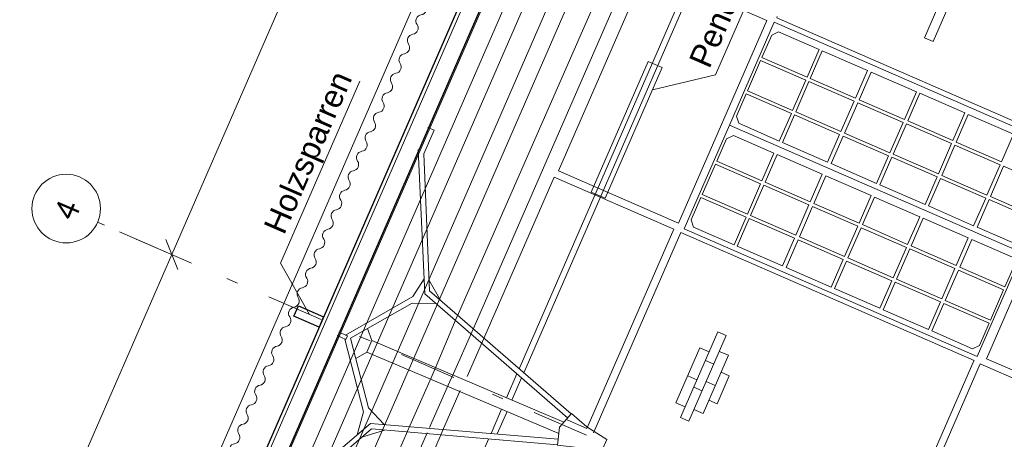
# Model space of a CAD drawing. Header units: metres. Extents: x -43 to 551, y 11 to 64.
# Tile 16 of 36: x 156.14 to 164.76, y 32.46 to 36.13. Entities that reach past the tile are written whole.
import ezdxf

# ---------------------------------------------------------------- set-up
doc = ezdxf.new("R2010")
doc.units = ezdxf.units.M
doc.header["$MEASUREMENT"] = 0
for name, pattern in [('6_Strichlinie_ eng', [0.4, 0.2, -0.2]), ('Achslinie 01', [1.166667, 0.5, -0.3, 0, -0.366667]), ('DGN Style 2', [1.233271, 0.739963, -0.493308]), ('Wipeout_Contour', [1, 0, -1])]:
    doc.linetypes.add(name, pattern=pattern)
for name, color, linetype in [('00_Achsraster', 7, 'Continuous'), ('GBE_Beschriftung', 7, 'Continuous'), ('GBE_Dach', 7, 'Continuous'), ('GBE_Fen_Tuer', 7, 'Continuous'), ('GBE_Wand_Decke_tragend_Ansicht', 7, 'Continuous'), ('NEU_GBE_Bemassung_fsa', 7, 'Continuous'), ('NEU_GBE_Holzbalken', 7, 'Continuous'), ('NEU_GBE_Lampe', 7, 'Continuous'), ('NEU_GBE_Traeger', 7, 'Continuous')]:
    doc.layers.add(name, color=color, linetype=linetype)
doc.styles.add('ERSTELLTER_STIL_1', font='txt')
doc.dimstyles.new('ERSTELLTER_STIL__1', dxfattribs={"dimtxt": 0.2, "dimasz": 0.190285, "dimexe": 0.18, "dimexo": 0.5, "dimgap": 0.09, "dimtad": 1, "dimzin": 0, "dimdsep": 46, "dimtxsty": 'ERSTELLTER_STIL_1', "dimblk": 'ARROWHEAD_6', "dimblk1": 'ARROWHEAD_6', "dimblk2": 'ARROWHEAD_6', "dimcen": 0.09, "dimclrd": 7, "dimclre": 7, "dimclrt": 7, "dimazin": 0, "dimtfac": 1, "dimtdec": 4, "dimtmove": 2, "dimatfit": 3, "dimfxl": 1, "dimtolj": 1, "dimtzin": 0, "dimarcsym": 0})
doc.dimstyles.new('ERSTELLTER_STIL__2', dxfattribs={"dimtxt": 0.2, "dimasz": 0.190285, "dimexe": 0.18, "dimexo": 0.5, "dimgap": 0.09, "dimtad": 1, "dimzin": 0, "dimdsep": 46, "dimtxsty": 'ERSTELLTER_STIL_1', "dimblk": 'ARROWHEAD_6', "dimblk1": 'ARROWHEAD_6', "dimblk2": 'ARROWHEAD_6', "dimcen": 0.09, "dimclrd": 7, "dimclre": 7, "dimclrt": 7, "dimazin": 0, "dimtfac": 1, "dimtdec": 4, "dimtmove": 0, "dimatfit": 3, "dimfxl": 1, "dimtolj": 1, "dimtzin": 0, "dimarcsym": 0})
doc.dimstyles.new('ERSTELLTER_STIL__3', dxfattribs={"dimtxt": 0.2, "dimasz": 0.190285, "dimexe": 0.18, "dimexo": 0.5, "dimgap": 0.09, "dimtad": 1, "dimzin": 0, "dimdsep": 46, "dimtxsty": 'ERSTELLTER_STIL_1', "dimblk": 'ARROWHEAD_6', "dimblk1": 'ARROWHEAD_6', "dimblk2": 'ARROWHEAD_6', "dimcen": 0.09, "dimclrd": 8, "dimclre": 8, "dimclrt": 8, "dimazin": 0, "dimtfac": 1, "dimtdec": 4, "dimtmove": 0, "dimatfit": 3, "dimfxl": 1, "dimtolj": 1, "dimtzin": 0, "dimarcsym": 0})

# ---------------------------------------------------------------- blocks, each defined once
blk = doc.blocks.new('*D32', base_point=(191.6983, 0))
at = {"layer": '00_Achsraster', "color": 8, "linetype": 'Continuous', "lineweight": 18}
for p, q in [((155.0477, 28.5034), (157.4749, 34.0765)), ((155.2198, 28.4285), (154.5892, 28.7031)), ((154.9958, 28.6352), (155.0995, 28.3716)), ((152.6494, 22.997), (155.0477, 28.5034)), ((152.5976, 23.1288), (152.7012, 22.8652))]:
    blk.add_line(p, q, dxfattribs=at)
at = {"color": 254, "linetype": 'Wipeout_Contour', "lineweight": 0, "ltscale": 623.488344}
blk.add_wipeout([(153.7012, 25.4345), (153.9793, 26.0731), (153.7391, 26.1777), (153.461, 25.5391)], dxfattribs=at).dxf.layer = '00_Achsraster'
at = {"layer": '00_Achsraster', "color": 8, "lineweight": 18, "insert": (153.7208, 25.4598), "char_height": 0.2, "attachment_point": 7, "rotation": 66.46509, "style": 'ERSTELLTER_STIL_1'}
blk.add_mtext('\\A1;{\\pql;\\fArial|b0|i0|c0|p34;6,00\\fArial|b0|i0|c0|p34;\\A1{\\H.66x;\\S5^  ;}}', dxfattribs=at)
blk = doc.blocks.new('ARROWHEAD_6')
at = {"color": 0, "linetype": 'Continuous', "lineweight": 0}
for p, q in [((-0.5, -0.5), (0.5, 0.5)), ((0, 0), (-1, 0))]:
    blk.add_line(p, q, dxfattribs=at)
blk = doc.blocks.new('*D33', base_point=(191.6983, 0))
at = {"layer": '00_Achsraster', "color": 8, "linetype": 'Continuous', "lineweight": 18}
for p, q in [((157.4231, 34.2083), (157.5267, 33.9446)), ((155.0477, 28.5034), (157.4749, 34.0765)), ((154.9958, 28.6352), (155.0995, 28.3716))]:
    blk.add_line(p, q, dxfattribs=at)
at = {"color": 254, "linetype": 'Wipeout_Contour', "lineweight": 0, "ltscale": 636.996419}
blk.add_wipeout([(156.1341, 31.0204), (156.372, 31.5667), (156.1318, 31.6713), (155.8939, 31.125)], dxfattribs=at).dxf.layer = '00_Achsraster'
at = {"layer": '00_Achsraster', "color": 8, "lineweight": 18, "insert": (156.118, 31.0612), "char_height": 0.2, "attachment_point": 7, "rotation": 66.46509, "style": 'ERSTELLTER_STIL_1'}
blk.add_mtext('\\A1;{\\pql;\\fArial|b0|i0|c0|p34;6,08}', dxfattribs=at)
blk = doc.blocks.new('*D34', base_point=(191.6983, 0))
at = {"layer": '00_Achsraster', "color": 8, "linetype": 'Continuous', "lineweight": 18}
for p, q in [((159.8623, 39.5579), (162.2581, 45.0586)), ((160.0344, 39.4829), (159.4039, 39.7575)), ((159.8104, 39.6897), (159.9141, 39.4261)), ((157.4749, 34.0765), (159.8623, 39.5579)), ((157.6471, 34.0015), (157.0165, 34.2761)), ((157.4231, 34.2083), (157.5267, 33.9446)), ((155.0477, 28.5034), (157.4749, 34.0765))]:
    blk.add_line(p, q, dxfattribs=at)
at = {"color": 254, "linetype": 'Wipeout_Contour', "lineweight": 0, "ltscale": 651.08953}
blk.add_wipeout([(158.5414, 36.5476), (158.7793, 37.0939), (158.5391, 37.1985), (158.3012, 36.6522)], dxfattribs=at).dxf.layer = '00_Achsraster'
at = {"layer": '00_Achsraster', "color": 8, "lineweight": 18, "insert": (158.5253, 36.5884), "char_height": 0.2, "attachment_point": 7, "rotation": 66.46509, "style": 'ERSTELLTER_STIL_1'}
blk.add_mtext('\\A1;{\\pql;\\fArial|b0|i0|c0|p34;5,98}', dxfattribs=at)
blk = doc.blocks.new('*D39', base_point=(191.6983, 0))
at = {"layer": 'NEU_GBE_Bemassung_fsa', "color": 7, "linetype": 'Continuous', "lineweight": 13}
for p, q in [((179.1489, 57.4023), (179.7795, 57.1277)), ((179.6592, 57.0709), (179.5555, 57.3345)), ((179.6673, 57.3404), (179.6074, 57.2027)), ((179.6074, 57.2027), (160.3756, 13.0463)), ((159.9172, 13.246), (160.5478, 12.9713)), ((160.3238, 13.1781), (160.4275, 12.9145)), ((160.3756, 13.0463), (160.3156, 12.9086))]:
    blk.add_line(p, q, dxfattribs=at)
at = {"color": 254, "linetype": 'Wipeout_Contour', "lineweight": 0, "ltscale": 693.875491}
blk.add_wipeout([(169.815, 34.7356), (170.156, 35.5186), (169.9113, 35.6252), (169.5702, 34.8422)], dxfattribs=at).dxf.layer = 'NEU_GBE_Bemassung_fsa'
at = {"layer": 'NEU_GBE_Bemassung_fsa', "color": 7, "lineweight": 13, "insert": (169.8333, 34.7642), "char_height": 0.2, "attachment_point": 7, "rotation": 66.46509, "style": 'ERSTELLTER_STIL_1'}
blk.add_mtext('\\A1;{\\pql;\\fArial|b0|i0|c0|p34;48,16\\fArial|b0|i0|c0|p34;\\A1{\\H.66x;\\S5^  ;}}', dxfattribs=at)
blk = doc.blocks.new('*D40', base_point=(191.6983, 0))
at = {"layer": 'NEU_GBE_Bemassung_fsa', "color": 7, "linetype": 'Continuous', "lineweight": 13}
for p, q in [((159.8257, 13.4111), (178.9656, 57.3566)), ((159.9978, 13.3361), (159.3673, 13.6107)), ((159.7738, 13.5429), (159.8775, 13.2792)), ((159.952, 13.2308), (159.3214, 13.5055)), ((159.728, 13.4376), (159.8317, 13.174)), ((159.7798, 13.3058), (159.8257, 13.4111)), ((159.7198, 13.1681), (159.7798, 13.3058))]:
    blk.add_line(p, q, dxfattribs=at)
blk = doc.blocks.new('*D41', base_point=(191.6983, 0))
at = {"layer": 'NEU_GBE_Bemassung_fsa', "color": 7, "linetype": 'Continuous', "lineweight": 13}
for p, q in [((179.0174, 57.2248), (178.9137, 57.4884)), ((159.8257, 13.4111), (178.9656, 57.3566)), ((159.7738, 13.5429), (159.8775, 13.2792))]:
    blk.add_line(p, q, dxfattribs=at)
at = {"color": 254, "linetype": 'Wipeout_Contour', "lineweight": 0, "ltscale": 750.536156}
blk.add_wipeout([(178.7523, 56.8833), (178.933, 57.2981), (178.6882, 57.4047), (178.5076, 56.9899)], dxfattribs=at).dxf.layer = 'NEU_GBE_Bemassung_fsa'
at = {"color": 254, "linetype": 'Wipeout_Contour', "lineweight": 0, "ltscale": 691.753528}
blk.add_wipeout([(169.2191, 34.9949), (169.5602, 35.7779), (169.3154, 35.8845), (168.9744, 35.1015)], dxfattribs=at).dxf.layer = 'NEU_GBE_Bemassung_fsa'
at = {"color": 254, "linetype": 'Wipeout_Contour', "lineweight": 0, "ltscale": 641.626882}
blk.add_wipeout([(159.849, 13.5193), (160.0371, 13.9512), (159.7751, 14.0653), (159.587, 13.6334)], dxfattribs=at).dxf.layer = 'NEU_GBE_Bemassung_fsa'
at = {"layer": 'NEU_GBE_Bemassung_fsa', "color": 7, "lineweight": 13, "char_height": 0.2, "attachment_point": 7, "rotation": 66.46509, "style": 'ERSTELLTER_STIL_1'}
for s, insert in [('\\A1;{\\pql;\\fArial|b0|i0|c0|p34;11\\fArial|b0|i0|c0|p34;\\A1{\\H.66x;\\S5^  ;}}', (178.737, 56.9265)), ('\\A1;{\\pql;\\fArial|b0|i0|c0|p34;47,93\\fArial|b0|i0|c0|p34;\\A1{\\H.66x;\\S5^  ;}}', (169.2374, 35.0235)), ('\\A1;{\\pql;\\fArial|b0|i0|c0|p34;11\\fArial|b0|i0|c0|p34;\\A1{\\H.66x;\\S5^  ;}}', (159.8288, 13.5748))]:
    blk.add_mtext(s, dxfattribs=dict(at, insert=insert))
blk = doc.blocks.new('*D42', base_point=(191.6983, 0))
at = {"layer": 'NEU_GBE_Bemassung_fsa', "color": 7, "linetype": 'Continuous', "lineweight": 13}
for p, q in [((179.1837, 57.3872), (178.5531, 57.6618)), ((179.1377, 57.2816), (178.5072, 57.5562)), ((178.9597, 57.594), (179.0634, 57.3304)), ((179.0116, 57.4622), (179.0715, 57.5999)), ((179.0174, 57.2248), (178.9137, 57.4884)), ((178.9656, 57.3566), (179.0116, 57.4622)), ((159.8257, 13.4111), (178.9656, 57.3566))]:
    blk.add_line(p, q, dxfattribs=at)
blk = doc.blocks.new('*D58', base_point=(191.6983, 0))
at = {"layer": 'NEU_GBE_Bemassung_fsa', "color": 7, "linetype": 'Continuous', "lineweight": 13}
for p, q in [((167.1487, 32.1032), (167.2524, 31.8396)), ((165.6267, 28.3578), (167.2006, 31.9714)), ((165.7989, 28.2828), (165.1683, 28.5575)), ((165.5749, 28.4896), (165.6785, 28.226)), ((164.8192, 26.5036), (165.6267, 28.3578))]:
    blk.add_line(p, q, dxfattribs=at)
at = {"color": 254, "linetype": 'Wipeout_Contour', "lineweight": 0, "ltscale": 676.03905}
blk.add_wipeout([(166.2877, 29.8918), (166.5276, 30.4426), (166.2828, 30.5492), (166.0429, 29.9984)], dxfattribs=at).dxf.layer = 'NEU_GBE_Bemassung_fsa'
at = {"layer": 'NEU_GBE_Bemassung_fsa', "color": 7, "lineweight": 13, "insert": (166.2704, 29.9359), "char_height": 0.2, "attachment_point": 7, "rotation": 66.46509, "style": 'ERSTELLTER_STIL_1'}
blk.add_mtext('\\A1;{\\pql;\\fArial|b0|i0|c0|p34;3,94}', dxfattribs=at)
blk = doc.blocks.new('*D59', base_point=(191.6983, 0))
at = {"layer": 'NEU_GBE_Bemassung_fsa', "color": 7, "linetype": 'Continuous', "lineweight": 13}
for p, q in [((167.9706, 33.9902), (168.0742, 33.7266)), ((167.2006, 31.9714), (168.0224, 33.8584)), ((167.3727, 31.8964), (166.7421, 32.171)), ((167.1487, 32.1032), (167.2524, 31.8396)), ((165.6267, 28.3578), (167.2006, 31.9714))]:
    blk.add_line(p, q, dxfattribs=at)
at = {"color": 254, "linetype": 'Wipeout_Contour', "lineweight": 0, "ltscale": 682.793001}
blk.add_wipeout([(167.4856, 32.642), (167.7255, 33.1929), (167.4807, 33.2995), (167.2408, 32.7486)], dxfattribs=at).dxf.layer = 'NEU_GBE_Bemassung_fsa'
at = {"layer": 'NEU_GBE_Bemassung_fsa', "color": 7, "lineweight": 13, "insert": (167.4682, 32.6861), "char_height": 0.2, "attachment_point": 7, "rotation": 66.46509, "style": 'ERSTELLTER_STIL_1'}
blk.add_mtext('\\A1;{\\pql;\\fArial|b0|i0|c0|p34;2,06}', dxfattribs=at)

msp = doc.modelspace()

# ---------------------------------------------------------------- linework, layer by layer
at = {"layer": '00_Achsraster', "color": 8, "linetype": 'Achslinie 01', "lineweight": 18}
msp.add_line((166.9109, 29.9667), (156.8259, 34.3591), dxfattribs=at)
at = {"layer": '00_Achsraster', "color": 8, "linetype": 'Continuous', "lineweight": 18}
msp.add_circle((156.5508, 34.4789), 0.3, dxfattribs=at)
at = {"layer": 'GBE_Beschriftung', "color": 7, "linetype": 'Continuous', "lineweight": 13}
for points in [[(161.6801, 35.5184), (162.2326, 35.65), (162.9716, 37.3469)], [(158.6802, 33.5515), (158.4261, 34), (159.1205, 35.5942)]]:
    msp.add_lwpolyline(points, dxfattribs=at)
at = {"layer": 'GBE_Dach', "color": 253, "linetype": 'Continuous', "lineweight": 18, "true_color": 0x9f9f9f}
msp.add_line((151.1658, 16.9113), (170.5406, 61.396), dxfattribs=at)
at = {"layer": 'GBE_Dach', "color": 7, "linetype": 'Continuous', "lineweight": 18}
for points in [[(159.6208, 36.0884, -0.568675), (159.6579, 36.1736, 0.534698), (159.6951, 36.2589)], [(159.5465, 35.9178, -0.568675), (159.5836, 36.0031, 0.534698), (159.6208, 36.0884)], [(159.4722, 35.7473, -0.568675), (159.5094, 35.8326, 0.534698), (159.5465, 35.9178)], [(159.398, 35.5768, -0.568675), (159.4351, 35.6621, 0.534698), (159.4722, 35.7473)], [(159.3237, 35.4063, -0.568675), (159.3608, 35.4915, 0.534698), (159.398, 35.5768)], [(159.2494, 35.2357, -0.568675), (159.2866, 35.321, 0.534698), (159.3237, 35.4063)], [(159.1752, 35.0652, -0.568675), (159.2123, 35.1505, 0.534698), (159.2494, 35.2357)], [(159.1009, 34.8947, -0.568675), (159.138, 34.9799, 0.534698), (159.1752, 35.0652)], [(159.0266, 34.7241, -0.568675), (159.0638, 34.8094, 0.534698), (159.1009, 34.8947)], [(158.9523, 34.5536, -0.568675), (158.9895, 34.6389, 0.534698), (159.0266, 34.7241)], [(158.8781, 34.3831, -0.568675), (158.9152, 34.4684, 0.534698), (158.9523, 34.5536)], [(158.8038, 34.2126, -0.568675), (158.8409, 34.2978, 0.534698), (158.8781, 34.3831)], [(158.7295, 34.042, -0.568675), (158.7667, 34.1273, 0.534698), (158.8038, 34.2126)], [(158.6553, 33.8715, -0.568675), (158.6924, 33.9568, 0.534698), (158.7295, 34.042)], [(158.581, 33.701, -0.568675), (158.6181, 33.7862, 0.534698), (158.6553, 33.8715)], [(158.5067, 33.5305, -0.568675), (158.5439, 33.6157, 0.534698), (158.581, 33.701)], [(158.4324, 33.3599, -0.568675), (158.4696, 33.4452, 0.534698), (158.5067, 33.5305)], [(158.3582, 33.1894, -0.568675), (158.3953, 33.2747, 0.534698), (158.4324, 33.3599)], [(158.2839, 33.0189, -0.568675), (158.321, 33.1041, 0.534698), (158.3582, 33.1894)], [(158.2096, 32.8483, -0.568675), (158.2468, 32.9336, 0.534698), (158.2839, 33.0189)], [(158.1354, 32.6778, -0.568675), (158.1725, 32.7631, 0.534698), (158.2096, 32.8483)], [(158.0611, 32.5073, -0.568675), (158.0982, 32.5925, 0.534698), (158.1354, 32.6778)], [(157.9868, 32.3368, -0.568675), (158.024, 32.422, 0.534698), (158.0611, 32.5073)]]:
    msp.add_lwpolyline(points, format="xyb", dxfattribs=at)
at = {"layer": 'GBE_Fen_Tuer', "color": 254, "linetype": 'Continuous', "lineweight": 18, "true_color": 0xdfdfdf, "flags": 128}
for points in [[(162.7458, 36.1089), (162.3533, 35.2079), (164.9173, 34.0911), (165.3098, 34.9922)], [(162.6384, 35.8014), (162.7235, 35.9967), (162.7834, 36.0252), (163.1389, 35.8704), (163.0338, 35.6292)], [(162.6384, 35.8014), (162.7235, 35.9967), (162.7834, 36.0252), (163.1389, 35.8704), (163.0338, 35.6292)], [(163.0607, 35.6175), (163.1658, 35.8587), (163.5612, 35.6865), (163.4561, 35.4453)], [(163.0607, 35.6175), (163.1658, 35.8587), (163.5612, 35.6865), (163.4561, 35.4453)], [(162.5114, 35.5097), (162.6269, 35.7749), (163.0223, 35.6026), (162.9068, 35.3375)], [(162.5114, 35.5097), (162.6269, 35.7749), (163.0223, 35.6026), (162.9068, 35.3375)], [(163.4886, 35.4311), (163.5937, 35.6723), (163.9891, 35.5001), (163.884, 35.2589)], [(163.4886, 35.4311), (163.5937, 35.6723), (163.9891, 35.5001), (163.884, 35.2589)], [(162.9337, 35.3258), (163.0492, 35.5909), (163.4445, 35.4187), (163.3291, 35.1536)], [(162.9337, 35.3258), (163.0492, 35.5909), (163.4445, 35.4187), (163.3291, 35.1536)], [(162.4999, 35.4832), (162.4148, 35.2879), (162.4347, 35.2246), (162.7902, 35.0698), (162.8953, 35.311)], [(162.4999, 35.4832), (162.4148, 35.2879), (162.4347, 35.2246), (162.7902, 35.0698), (162.8953, 35.311)], [(163.9132, 35.2462), (164.0182, 35.4874), (164.4136, 35.3152), (164.3086, 35.074)], [(163.9132, 35.2462), (164.0182, 35.4874), (164.4136, 35.3152), (164.3086, 35.074)], [(163.3616, 35.1395), (163.4771, 35.4046), (163.8725, 35.2324), (163.757, 34.9673)], [(163.3616, 35.1395), (163.4771, 35.4046), (163.8725, 35.2324), (163.757, 34.9673)], [(162.8171, 35.0581), (162.9221, 35.2993), (163.3175, 35.1271), (163.2125, 34.8859)], [(162.8171, 35.0581), (162.9221, 35.2993), (163.3175, 35.1271), (163.2125, 34.8859)], [(164.3387, 35.0608), (164.4438, 35.3021), (164.8392, 35.1299), (164.7341, 34.8886)], [(164.3387, 35.0608), (164.4438, 35.3021), (164.8392, 35.1299), (164.7341, 34.8886)], [(161.9583, 34.301), (164.5223, 33.1843), (164.9173, 34.0911), (162.3533, 35.2079)], [(163.7862, 34.9546), (163.9016, 35.2197), (164.297, 35.0475), (164.1815, 34.7823)], [(163.7862, 34.9546), (163.9016, 35.2197), (164.297, 35.0475), (164.1815, 34.7823)], [(162.243, 34.8933), (162.328, 35.0887), (162.3879, 35.1172), (162.7434, 34.9624), (162.6384, 34.7211)], [(162.243, 34.8933), (162.328, 35.0887), (162.3879, 35.1172), (162.7434, 34.9624), (162.6384, 34.7211)], [(163.245, 34.8717), (163.35, 35.113), (163.7454, 34.9408), (163.6404, 34.6995)], [(163.245, 34.8717), (163.35, 35.113), (163.7454, 34.9408), (163.6404, 34.6995)], [(164.2117, 34.7692), (164.3272, 35.0343), (164.7226, 34.8621), (164.6071, 34.597)], [(164.2117, 34.7692), (164.3272, 35.0343), (164.7226, 34.8621), (164.6071, 34.597)], [(162.6652, 34.7094), (162.7703, 34.9507), (163.1657, 34.7785), (163.0606, 34.5372)], [(162.6652, 34.7094), (162.7703, 34.9507), (163.1657, 34.7785), (163.0606, 34.5372)], [(163.6695, 34.6868), (163.7746, 34.928), (164.17, 34.7558), (164.0649, 34.5146)], [(163.6695, 34.6868), (163.7746, 34.928), (164.17, 34.7558), (164.0649, 34.5146)], [(162.116, 34.6017), (162.2314, 34.8668), (162.6268, 34.6946), (162.5113, 34.4295)], [(162.116, 34.6017), (162.2314, 34.8668), (162.6268, 34.6946), (162.5113, 34.4295)], [(164.6375, 34.5838), (164.7529, 34.8489), (165.1483, 34.6767), (165.0329, 34.4116)], [(164.6375, 34.5838), (164.7529, 34.8489), (165.1483, 34.6767), (165.0329, 34.4116)], [(163.0931, 34.5231), (163.1982, 34.7643), (163.5936, 34.5921), (163.4885, 34.3508)], [(163.0931, 34.5231), (163.1982, 34.7643), (163.5936, 34.5921), (163.4885, 34.3508)], [(164.0951, 34.5015), (164.2002, 34.7427), (164.5956, 34.5705), (164.4905, 34.3292)], [(164.0951, 34.5015), (164.2002, 34.7427), (164.5956, 34.5705), (164.4905, 34.3292)], [(162.5382, 34.4178), (162.6537, 34.6829), (163.0491, 34.5107), (162.9336, 34.2456)], [(162.5382, 34.4178), (162.6537, 34.6829), (163.0491, 34.5107), (162.9336, 34.2456)], [(162.1044, 34.5752), (162.0193, 34.3799), (162.0392, 34.3166), (162.3947, 34.1617), (162.4998, 34.403)], [(162.1044, 34.5752), (162.0193, 34.3799), (162.0392, 34.3166), (162.3947, 34.1617), (162.4998, 34.403)], [(163.5177, 34.3381), (163.6228, 34.5794), (164.0182, 34.4072), (163.9131, 34.1659)], [(163.5177, 34.3381), (163.6228, 34.5794), (164.0182, 34.4072), (163.9131, 34.1659)], [(165.0213, 34.3851), (164.9363, 34.1897), (164.8764, 34.1612), (164.5209, 34.316), (164.6259, 34.5573)], [(165.0213, 34.3851), (164.9363, 34.1897), (164.8764, 34.1612), (164.5209, 34.316), (164.6259, 34.5573)], [(162.9661, 34.2314), (163.0816, 34.4965), (163.477, 34.3243), (163.3615, 34.0592)], [(162.9661, 34.2314), (163.0816, 34.4965), (163.477, 34.3243), (163.3615, 34.0592)], [(162.4216, 34.15), (162.5267, 34.3913), (162.9221, 34.2191), (162.817, 33.9778)], [(162.4216, 34.15), (162.5267, 34.3913), (162.9221, 34.2191), (162.817, 33.9778)], [(163.9432, 34.1528), (164.0483, 34.394), (164.4437, 34.2218), (164.3386, 33.9806)], [(163.9432, 34.1528), (164.0483, 34.394), (164.4437, 34.2218), (164.3386, 33.9806)], [(163.3907, 34.0465), (163.5061, 34.3116), (163.9015, 34.1394), (163.7861, 33.8743)], [(163.3907, 34.0465), (163.5061, 34.3116), (163.9015, 34.1394), (163.7861, 33.8743)], [(162.8495, 33.9637), (162.9546, 34.2049), (163.35, 34.0327), (163.2449, 33.7915)], [(162.8495, 33.9637), (162.9546, 34.2049), (163.35, 34.0327), (163.2449, 33.7915)], [(164.7644, 33.7951), (164.8495, 33.9905), (164.8296, 34.0538), (164.4741, 34.2086), (164.369, 33.9674)], [(164.7644, 33.7951), (164.8495, 33.9905), (164.8296, 34.0538), (164.4741, 34.2086), (164.369, 33.9674)], [(163.8162, 33.8612), (163.9317, 34.1263), (164.3271, 33.9541), (164.2116, 33.689)], [(163.8162, 33.8612), (163.9317, 34.1263), (164.3271, 33.9541), (164.2116, 33.689)], [(163.2741, 33.7788), (163.3791, 34.02), (163.7745, 33.8478), (163.6694, 33.6065)], [(163.2741, 33.7788), (163.3791, 34.02), (163.7745, 33.8478), (163.6694, 33.6065)], [(164.242, 33.6757), (164.3575, 33.9408), (164.7529, 33.7686), (164.6374, 33.5035)], [(164.242, 33.6757), (164.3575, 33.9408), (164.7529, 33.7686), (164.6374, 33.5035)], [(163.6996, 33.5934), (163.8047, 33.8347), (164.2001, 33.6625), (164.095, 33.4212)], [(163.6996, 33.5934), (163.8047, 33.8347), (164.2001, 33.6625), (164.095, 33.4212)], [(164.6258, 33.477), (164.5408, 33.2817), (164.4809, 33.2531), (164.1254, 33.408), (164.2305, 33.6492)], [(164.6258, 33.477), (164.5408, 33.2817), (164.4809, 33.2531), (164.1254, 33.408), (164.2305, 33.6492)]]:
    msp.add_lwpolyline(points, close=True, dxfattribs=at)
at = {"layer": 'GBE_Wand_Decke_tragend_Ansicht', "color": 254, "linetype": 'Continuous', "lineweight": 18, "true_color": 0xdfdfdf}
for p, q in [((160.8576, 34.8077), (161.6303, 36.5816)), ((164.6016, 33.1656), (165.3754, 34.9424)), ((161.9073, 34.3505), (160.8576, 34.8077)), ((160.2131, 33.3621), (160.8196, 34.7547)), ((160.8196, 34.7547), (161.866, 34.2989)), ((161.1183, 32.5821), (161.866, 34.2989)), ((161.9272, 34.2681), (161.1763, 32.5441)), ((161.9272, 34.2681), (164.4939, 33.1502)), ((162.2525, 33.4006), (161.9266, 32.6522)), ((162.3251, 33.3689), (161.9992, 32.6206)), ((162.2525, 33.4006), (162.3251, 33.3689)), ((160.0604, 33.0114), (160.1935, 33.317)), ((162.0952, 33.2604), (161.886, 32.78)), ((162.0952, 33.2604), (162.1761, 33.2251)), ((162.3447, 33.1952), (162.1235, 32.6873)), ((162.2647, 33.23), (162.3447, 33.1952)), ((162.1433, 33.1497), (162.2159, 33.1181)), ((164.6016, 33.1656), (165.7316, 32.6734)), ((161.9886, 33.0158), (162.0696, 32.9805)), ((162.3528, 33.0153), (162.2467, 32.7718)), ((162.2802, 33.047), (162.3528, 33.0153)), ((162.0422, 32.9176), (162.1148, 32.8859)), ((162.15, 32.9668), (162.2301, 32.9319)), ((159.9975, 32.8862), (159.8528, 32.5539)), ((161.886, 32.78), (161.9669, 32.7447)), ((162.1741, 32.8034), (162.2467, 32.7718)), ((161.9266, 32.6522), (161.9992, 32.6206)), ((162.0435, 32.7222), (162.1235, 32.6873)), ((159.8323, 32.5069), (159.2403, 31.1478))]:
    msp.add_line(p, q, dxfattribs=at)
at = {"layer": 'GBE_Wand_Decke_tragend_Ansicht', "color": 254, "linetype": 'DGN Style 2', "lineweight": 18, "true_color": 0xdfdfdf}
for p, q in [((160.1935, 33.317), (160.2131, 33.3621)), ((161.1183, 32.5821), (161.1068, 32.5557)), ((159.8323, 32.5069), (159.8528, 32.5539)), ((161.1763, 32.5441), (161.1648, 32.5177))]:
    msp.add_line(p, q, dxfattribs=at)
at = {"layer": 'GBE_Wand_Decke_tragend_Ansicht', "color": 254, "linetype": '6_Strichlinie_ eng', "lineweight": 18, "true_color": 0xdfdfdf}
msp.add_line((160.9351, 32.6305), (161.1068, 32.5557), dxfattribs=at)
at = {"layer": 'GBE_Wand_Decke_tragend_Ansicht', "color": 254, "linetype": 'Continuous', "lineweight": 18, "true_color": 0xdfdfdf, "flags": 128}
for points in [[(161.9073, 34.3505), (162.6799, 36.1245), (161.6303, 36.5816)], [(165.3387, 35.0272), (162.7678, 36.1469), (162.7726, 36.1581)], [(164.4939, 33.1502), (164.4919, 33.1458), (163.7316, 31.4)], [(163.7885, 31.3753), (164.5487, 33.1208), (165.7114, 32.6144)]]:
    msp.add_lwpolyline(points, dxfattribs=at)
at = {"layer": 'NEU_GBE_Holzbalken', "color": 254, "linetype": 'Continuous', "lineweight": 18, "true_color": 0xdfdfdf}
for p, q in [((151.6457, 17.0195), (170.7673, 60.923)), ((151.7938, 16.955), (170.9154, 60.8585)), ((161.9464, 38.0372), (159.9835, 33.5616)), ((162.1172, 38.022), (160.1199, 33.4431)), ((159.964, 33.5168), (159.7869, 33.0997)), ((160.1003, 33.3981), (159.9383, 33.0351)), ((159.7437, 32.9979), (159.5584, 32.5784)), ((159.8935, 32.9346), (159.7306, 32.5641)), ((159.5381, 32.5323), (157.559, 28.0493)), ((159.7101, 32.5174), (157.6925, 27.9281))]:
    msp.add_line(p, q, dxfattribs=at)
at = {"layer": 'NEU_GBE_Holzbalken', "color": 254, "linetype": 'DGN Style 2', "lineweight": 18, "true_color": 0xdfdfdf}
for p, q in [((159.964, 33.5168), (159.9835, 33.5616)), ((160.1003, 33.3981), (160.1199, 33.4431)), ((159.7869, 33.0997), (159.7437, 32.9979)), ((159.8935, 32.9346), (159.9383, 33.0351)), ((159.5381, 32.5323), (159.5584, 32.5784))]:
    msp.add_line(p, q, dxfattribs=at)
at = {"layer": 'NEU_GBE_Holzbalken', "color": 7, "linetype": 'Continuous', "lineweight": 25, "flags": 128}
for points in [[(170.7401, 60.9411), (151.6169, 17.0337)], [(170.8907, 60.8363), (151.7816, 16.9614)]]:
    msp.add_lwpolyline(points, dxfattribs=at)
at = {"layer": 'NEU_GBE_Holzbalken', "color": 254, "linetype": 'Continuous', "lineweight": 18, "true_color": 0xdfdfdf, "flags": 128}
for points in [[(171.0767, 60.7941), (156.701, 27.7882), (154.3143, 22.2755), (151.9535, 16.8868)], [(171.2089, 60.6973), (166.4469, 49.7706), (163.2919, 42.4927), (160.9555, 37.1653), (156.8432, 27.7276), (154.4621, 22.2243), (152.0998, 16.8224)], [(171.3948, 60.6551), (157.0192, 27.6492), (154.6325, 22.1365), (152.2716, 16.7478)], [(171.5271, 60.5583), (166.7651, 49.6317), (163.6101, 42.3538), (161.2736, 37.0263), (157.1614, 27.5886), (154.7803, 22.0853), (152.418, 16.6835)]]:
    msp.add_lwpolyline(points, dxfattribs=at)
at = {"layer": 'NEU_GBE_Holzbalken', "color": 7, "linetype": 'Continuous', "lineweight": 25, "flags": 128}
msp.add_lwpolyline([(158.7632, 33.4418), (158.5434, 33.5375), (158.5825, 33.6273), (158.8023, 33.5315)], close=True, dxfattribs=at)
at = {"layer": 'NEU_GBE_Lampe', "color": 41, "linetype": 'Continuous', "lineweight": 18, "true_color": 0xe6d499, "flags": 128}
msp.add_lwpolyline([(164.554, 37.1081), (164.0594, 35.9725), (164.1357, 35.9393), (164.6303, 37.0749)], close=True, dxfattribs=at)
at = {"layer": 'NEU_GBE_Lampe', "color": 54, "linetype": 'Continuous', "lineweight": 18, "true_color": 0xa88f00, "flags": 128}
msp.add_lwpolyline([(161.6421, 35.7645), (161.1445, 34.6222), (161.2666, 34.5691), (161.7641, 35.7114)], close=True, dxfattribs=at)
at = {"layer": 'NEU_GBE_Traeger', "color": 251, "linetype": 'Continuous', "lineweight": 18, "true_color": 0x5f5f5f}
for p, q in [((159.6805, 34.9566), (159.7706, 35.1635)), ((159.7706, 35.1635), (159.715, 35.1877)), ((159.6886, 33.7344), (159.631, 34.9949)), ((159.7292, 33.7604), (159.6805, 34.9566)), ((159.5848, 33.7086), (159.6821, 33.8649)), ((159.8284, 33.672), (159.7246, 33.8568)), ((158.9957, 33.3711), (159.5848, 33.7086)), ((159.6886, 33.7344), (160.9371, 32.6476)), ((159.7292, 33.7604), (160.9684, 32.6839)), ((159.0396, 33.345), (159.5787, 33.6502)), ((159.5787, 33.6502), (159.7837, 33.6491)), ((159.2252, 33.3251), (159.1879, 33.4289)), ((159.0396, 33.345), (159.1962, 32.7354)), ((158.9896, 33.3378), (159.1507, 32.7018)), ((159.1802, 33.2219), (159.2252, 33.3251)), ((159.2252, 33.3251), (160.904, 32.6092)), ((159.1802, 33.2219), (159.0854, 33.1667)), ((159.1802, 33.2219), (160.8612, 32.512)), ((159.1507, 32.7018), (159.0957, 32.4989)), ((159.1962, 32.7354), (159.3336, 32.5892)), ((159.2139, 32.5991), (158.2195, 31.7554)), ((159.2139, 32.5991), (160.8558, 32.4629)), ((159.2225, 32.5517), (158.283, 31.7465)), ((159.3358, 32.5419), (159.1375, 32.4788)), ((159.2225, 32.5517), (160.8502, 32.411))]:
    msp.add_line(p, q, dxfattribs=at)
at = {"layer": 'NEU_GBE_Traeger', "color": 9, "linetype": 'Continuous', "lineweight": 18}
for points in [[(160.5148, 33.078), (162.6431, 37.9646)], [(160.5556, 33.0425), (162.6971, 37.9593)], [(160.4036, 32.8226), (160.495, 33.0325)], [(160.451, 32.8024), (160.5358, 32.997)], [(160.2682, 32.5117), (160.3604, 32.7235)], [(160.3224, 32.5072), (160.4079, 32.7034)], [(158.0986, 27.5304), (160.247, 32.4631)]]:
    msp.add_lwpolyline(points, dxfattribs=at)
at = {"layer": 'NEU_GBE_Traeger', "color": 251, "linetype": 'Continuous', "lineweight": 18, "true_color": 0x5f5f5f, "flags": 128}
msp.add_lwpolyline([(158.9218, 33.3673), (158.998, 33.3341), (159.0112, 33.3643), (158.935, 33.3975)], dxfattribs=at)
msp.add_lwpolyline([(160.8671, 32.5664), (160.8499, 32.4084), (161.0278, 32.389), (161.2254, 32.3322), (161.2812, 32.4604), (161.1065, 32.5703), (160.9713, 32.6873)], close=True, dxfattribs=at)

# ---------------------------------------------------------------- next in the draw order: dimensions: what is measured, and where the dimension line sits
at = {"layer": '00_Achsraster', "color": 8, "linetype": 'Continuous', "lineweight": 18}
dim = msp.add_linear_dim(base=(155.0477, 28.5034), p1=(152.0004, 23.2797), p2=(154.3986, 28.7861), angle=66.46509, dimstyle='ERSTELLTER_STIL__3', dxfattribs=at)
dim.commit()
dim.dimension.update_dxf_attribs({"geometry": '*D32', "text_midpoint": (153.8022, 25.9944), "dimtype": 160, "text_rotation": 66.46509})

# ---------------------------------------------------------------- next in the draw order: dimensions: what is measured, and where the dimension line sits
dim = msp.add_linear_dim(base=(157.4749, 34.0765), p1=(154.3986, 28.7861), p2=(156.8259, 34.3591), angle=66.46509, dimstyle='ERSTELLTER_STIL__3', dxfattribs=at)
dim.commit()
dim.dimension.update_dxf_attribs({"geometry": '*D33', "text_midpoint": (156.136, 31.353), "dimtype": 160, "text_rotation": 66.46509})

# ---------------------------------------------------------------- next in the draw order: dimensions: what is measured, and where the dimension line sits
dim = msp.add_linear_dim(base=(159.8623, 39.5579), p1=(156.8259, 34.3591), p2=(159.2132, 39.8406), angle=66.46509, dimstyle='ERSTELLTER_STIL__3', dxfattribs=at)
dim.commit()
dim.dimension.update_dxf_attribs({"geometry": '*D34', "text_midpoint": (158.5434, 36.8802), "dimtype": 160, "text_rotation": 66.46509})

# ---------------------------------------------------------------- next in the draw order: texts
at = {"layer": '00_Achsraster', "color": 8, "linetype": 'Continuous', "lineweight": 18, "insert": (156.6157, 34.348), "char_height": 0.2, "attachment_point": 7, "rotation": 66.46509}
msp.add_mtext('\\A1;{\\pql;\\Ftxt.shx;4}', dxfattribs=at)

# ---------------------------------------------------------------- next in the draw order: dimensions: what is measured, and where the dimension line sits
at = {"layer": 'NEU_GBE_Bemassung_fsa', "color": 7, "linetype": 'Continuous', "lineweight": 13}
dim = msp.add_linear_dim(base=(160.3756, 13.0463), p1=(177.0702, 58.3077), p2=(157.8389, 14.1512), angle=246.46509, dimstyle='ERSTELLTER_STIL__2', dxfattribs=at)
dim.commit()
dim.dimension.update_dxf_attribs({"geometry": '*D39', "text_midpoint": (169.946, 35.3707), "dimtype": 160, "text_rotation": 66.46509})

# ---------------------------------------------------------------- next in the draw order: dimensions: what is measured, and where the dimension line sits
dim = msp.add_linear_dim(base=(159.8257, 13.4111), p1=(157.8389, 14.1512), p2=(157.8845, 14.2565), angle=66.46509, dimstyle='ERSTELLTER_STIL__1', dxfattribs=at)
dim.commit()
dim.dimension.update_dxf_attribs({"geometry": '*D40', "text_midpoint": (159.8968, 13.9868), "dimtype": 160, "text_rotation": 66.46509})

# ---------------------------------------------------------------- next in the draw order: dimensions: what is measured, and where the dimension line sits
dim = msp.add_linear_dim(base=(178.9656, 57.3566), p1=(157.8845, 14.2565), p2=(177.0224, 58.2029), angle=66.46509, dimstyle='ERSTELLTER_STIL__2', dxfattribs=at)
dim.commit()
dim.dimension.update_dxf_attribs({"geometry": '*D41', "text_midpoint": (169.3502, 35.6301), "dimtype": 160, "text_rotation": 66.46509})

# ---------------------------------------------------------------- next in the draw order: texts
at = {"layer": 'GBE_Beschriftung', "color": 7, "linetype": 'Continuous', "lineweight": 13, "char_height": 0.2, "attachment_point": 3, "style": 'ERSTELLTER_STIL_1'}
for s, insert, rotation in [('\\A1;{\\pqr;\\fArial|b0|i0|c0|p34;Pendellleuchte}', (162.7254, 37.4541), 66.46509), ('\\A1;{\\pqr;\\fArial|b0|i0|c0|p34;Holzsparren}', (158.8742, 35.7014), 66.46475)]:
    msp.add_mtext(s, dxfattribs=dict(at, insert=insert, rotation=rotation))

# ---------------------------------------------------------------- next in the draw order: dimensions: what is measured, and where the dimension line sits
at = {"layer": 'NEU_GBE_Bemassung_fsa', "color": 7, "linetype": 'Continuous', "lineweight": 13}
dim = msp.add_linear_dim(base=(179.0116, 57.4622), p1=(177.0224, 58.2029), p2=(177.0702, 58.3077), angle=66.46509, dimstyle='ERSTELLTER_STIL__2', dxfattribs=at)
dim.commit()
dim.dimension.update_dxf_attribs({"geometry": '*D42', "text_midpoint": (178.805, 57.3385), "dimtype": 160, "text_rotation": 66.46509})

# ---------------------------------------------------------------- next in the draw order: dimensions: what is measured, and where the dimension line sits
dim = msp.add_linear_dim(base=(167.2006, 31.9714), p1=(162.9228, 29.5355), p2=(164.4939, 33.1502), angle=66.46509, dimstyle='ERSTELLTER_STIL__2', dxfattribs=at)
dim.commit()
dim.dimension.update_dxf_attribs({"geometry": '*D58', "text_midpoint": (166.2884, 30.2277), "dimtype": 160, "text_rotation": 66.46509})

# ---------------------------------------------------------------- next in the draw order: dimensions: what is measured, and where the dimension line sits
dim = msp.add_linear_dim(base=(168.0224, 33.8584), p1=(164.4939, 33.1502), p2=(165.3387, 35.0272), angle=66.46509, dimstyle='ERSTELLTER_STIL__2', dxfattribs=at)
dim.commit()
dim.dimension.update_dxf_attribs({"geometry": '*D59', "text_midpoint": (167.4862, 32.9779), "dimtype": 160, "text_rotation": 66.46509})

doc.saveas('drawing.dxf')
